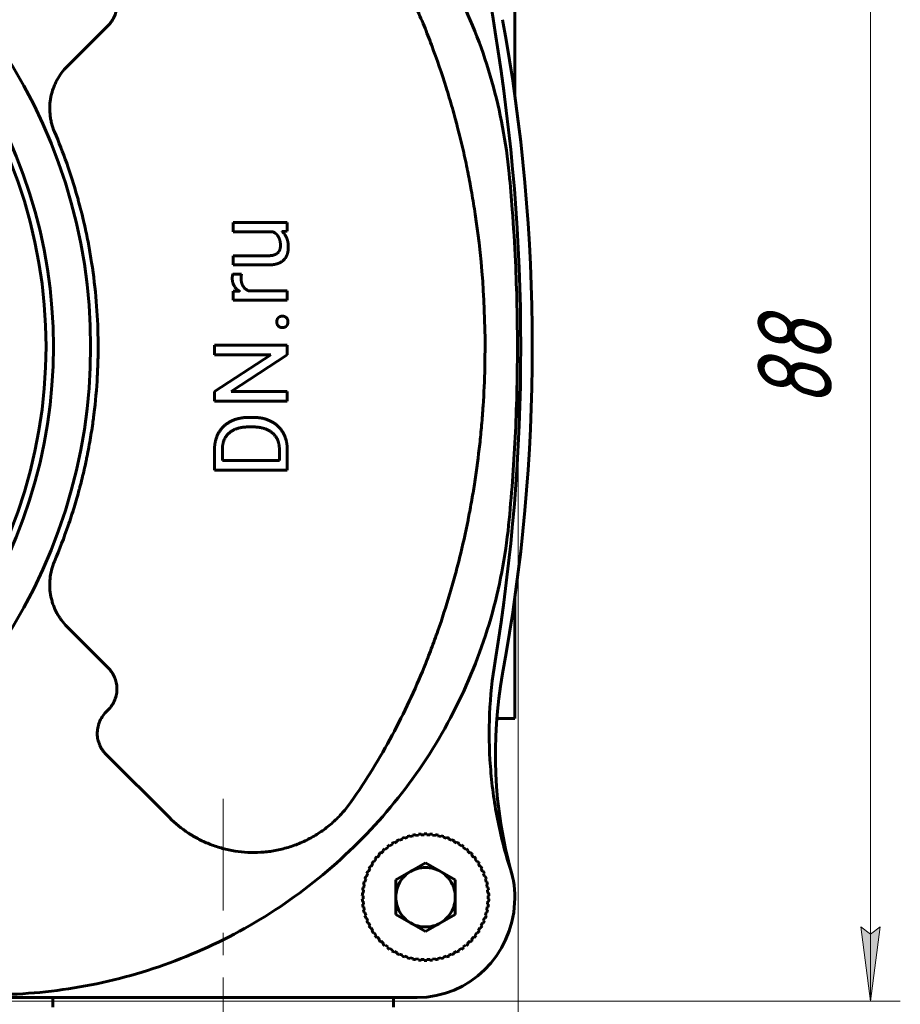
# Model space of a CAD drawing. Header units: millimetres. Extents: x 0 to 841, y 0 to 594.
# Tile 6 of 17: x 351 to 410, y 90 to 156. Entities that reach past the tile are written whole.
import ezdxf

# ---------------------------------------------------------------- set-up
doc = ezdxf.new("R2010")
doc.units = ezdxf.units.MM
for name, pattern in [('K5LT_AXLED', [12, 7.5, -1.5, 1.5, -1.5]), ('K5LT_BASIC', [0]), ('K5LT_THIN', [0])]:
    doc.linetypes.add(name, pattern=pattern)
doc.layers.add('Системный слой', color=7, linetype='Continuous')
doc.layers.add('Системный слой (1)', color=251, linetype='Continuous', true_color=0x6c6c6c)
doc.styles.add('KDIMTEXTSTYLE', font='txt', dxfattribs={"width": 0.96, "oblique": 15, "height": 5})
doc.styles.add('KTEXTSTYLE', font='txt', dxfattribs={"width": 0.96, "height": 5})
doc.dimstyles.new('KDIMSTYLE (1.00)', dxfattribs={"dimtxt": 5, "dimasz": 1, "dimexe": 2, "dimexo": 0, "dimgap": 1, "dimtad": 1, "dimtxsty": 'KDIMTEXTSTYLE', "dimsah": 1, "dimcen": 0, "dimdle": 1, "dimadec": 0, "dimazin": 0, "dimtfac": 0.667, "dimtmove": 0, "dimatfit": 3, "dimfxl": 1, "dimtvp": 1, "dimtolj": 1, "dimtzin": 0, "dimarcsym": 0})

# ---------------------------------------------------------------- blocks, each defined once
blk = doc.blocks.new('U31')
at = {"layer": 'Системный слой (1)', "color": 143, "linetype": 'K5LT_BASIC', "lineweight": 60, "true_color": 0x33acca}
for p, q in [((383.819, 159.47), (383.819, 151.362)), ((383.819, 117.579), (383.819, 109.47))]:
    blk.add_line(p, q, dxfattribs=at)
blk = doc.blocks.new('U52')
at = {"layer": 'Системный слой (1)', "color": 143, "linetype": 'K5LT_BASIC', "lineweight": 60, "true_color": 0x33acca}
for start, end in [(50.6728, 90), (320.6728, 39.3272), (270, 309.3272)]:
    blk.add_arc((318.819, 134.47), 33.5, start, end, dxfattribs=at)
blk = doc.blocks.new('D4')
at = {"layer": 'Системный слой (1)'}
for points in [[(408.378, 173.463), (407.72, 178.463), (407.062, 173.463), (407.72, 173.963)], [(407.72, 90.478), (408.378, 95.478), (407.72, 94.978), (407.062, 95.478)]]:
    blk.add_hatch(color=7, dxfattribs=at).paths.add_polyline_path(points)
at = {"layer": 'Системный слой (1)', "color": 7, "linetype": 'K5LT_THIN', "lineweight": 18, "true_color": 0xffffff}
for p, q in [((324.475, 178.463), (409.72, 178.463)), ((407.062, 173.463), (407.72, 178.463)), ((407.72, 178.463), (408.378, 173.463)), ((407.72, 178.463), (407.72, 90.478)), ((407.72, 173.963), (407.062, 173.463)), ((408.378, 173.463), (407.72, 173.963)), ((407.72, 90.478), (407.062, 95.478)), ((407.062, 95.478), (407.72, 94.978)), ((407.72, 94.978), (408.378, 95.478)), ((408.378, 95.478), (407.72, 90.478)), ((324.475, 90.478), (409.72, 90.478))]:
    blk.add_line(p, q, dxfattribs=at)
blk.add_wipeout([(406.72, 130.385), (399.338, 130.385), (399.338, 138.229), (406.72, 138.229)]).dxf.layer = 'Системный слой (1)'
at = {"layer": 'Системный слой (1)', "color": 7, "insert": (400.133, 130.385), "char_height": 5, "attachment_point": 1, "rotation": 90, "style": 'KTEXTSTYLE'}
blk.add_mtext('\\fArial|b0|c204|p34;\\H5.0;\\W1.000;\\Q15;\\fGOST Type AU|b0|i0|c204|p34;\\Q15;\\W0.960;88', dxfattribs=at)
blk = doc.blocks.new('KDIMARROW_01')
at = {"layer": 'Системный слой'}
blk.add_hatch(color=0, dxfattribs=at).paths.add_polyline_path([(-5, -0.658), (0, 0), (-5, 0.658), (-4.5, 0)])
at = {"layer": 'Системный слой', "color": 0, "linetype": 'K5LT_THIN', "lineweight": 18}
for p, q in [((-4.5, 0), (-5, 0.658)), ((-5, 0.658), (0, 0)), ((0, 0), (-5, -0.658)), ((-5, -0.658), (-4.5, 0))]:
    blk.add_line(p, q, dxfattribs=at)
at = {"layer": 'Системный слой (1)', "color": 0, "linetype": 'K5LT_THIN', "lineweight": 18}
blk.add_line((318.819, 471.124), (317.819, 471.124), dxfattribs=at)
blk = doc.blocks.new('D5')
at = {"layer": 'Системный слой (1)'}
for points in [[(272.22, 29.9), (277.22, 30.558), (276.72, 29.9), (277.22, 29.241)], [(384.042, 29.9), (379.042, 30.558), (379.542, 29.9), (379.042, 29.241)]]:
    blk.add_hatch(color=7, dxfattribs=at).paths.add_polyline_path(points)
at = {"layer": 'Системный слой (1)', "color": 7, "linetype": 'K5LT_THIN', "lineweight": 18, "true_color": 0xffffff}
for p, q in [((272.22, 134.47), (272.22, 27.9)), ((384.042, 134.289), (384.042, 27.9)), ((272.22, 29.9), (277.22, 30.558)), ((277.22, 30.558), (276.72, 29.9)), ((379.542, 29.9), (379.042, 30.558)), ((379.042, 30.558), (384.042, 29.9)), ((277.22, 29.241), (272.22, 29.9)), ((272.22, 29.9), (384.042, 29.9)), ((276.72, 29.9), (277.22, 29.241)), ((384.042, 29.9), (379.042, 29.241)), ((379.042, 29.241), (379.542, 29.9))]:
    blk.add_line(p, q, dxfattribs=at)
blk.add_wipeout([(323.517, 30.9), (323.517, 38.282), (332.376, 38.282), (332.376, 30.9)]).dxf.layer = 'Системный слой (1)'
at = {"layer": 'Системный слой (1)', "color": 7, "insert": (323.517, 37.487), "char_height": 5, "attachment_point": 1, "style": 'KTEXTSTYLE'}
blk.add_mtext('\\fArial|b0|c204|p34;\\H5.0;\\W1.000;\\Q15;\\fGOST Type AU|b0|i0|c204|p34;\\Q15;\\W0.960;112', dxfattribs=at)

msp = doc.modelspace()

# ---------------------------------------------------------------- linework, layer by layer
at = {"layer": 'Системный слой (1)', "color": 143, "linetype": 'K5LT_BASIC', "lineweight": 60, "true_color": 0x33acca}
for p, q in [((353.74, 153.299), (356.497, 156.056)), ((364.898, 142.195), (364.898, 142.82)), ((364.898, 142.82), (368.532, 142.82)), ((368.532, 142.82), (368.532, 142.225)), ((367.542, 142.195), (364.898, 142.195)), ((368.532, 142.225), (368.173, 142.212)), ((364.898, 139.958), (364.898, 140.579)), ((364.898, 140.579), (367.249, 140.579)), ((367.243, 139.958), (364.898, 139.958)), ((364.878, 139.347), (365.456, 139.343)), ((364.898, 138.194), (365.314, 138.207)), ((364.898, 137.59), (364.898, 138.194)), ((365.951, 138.211), (368.532, 138.211)), ((368.532, 138.211), (368.532, 137.59)), ((368.532, 137.59), (364.898, 137.59)), ((363.642, 133.925), (363.642, 134.567)), ((363.642, 134.567), (368.532, 134.567)), ((368.532, 134.567), (368.532, 133.915)), ((363.642, 131.453), (367.424, 133.925)), ((367.424, 133.925), (363.642, 133.925)), ((368.532, 133.915), (364.76, 131.453)), ((363.642, 130.805), (363.642, 131.453)), ((364.76, 131.453), (368.532, 131.453)), ((368.532, 131.453), (368.532, 130.805)), ((368.532, 130.805), (363.642, 130.805)), ((365.943, 129.715), (366.235, 129.715)), ((365.936, 129.073), (366.235, 129.073)), ((363.642, 126.175), (363.642, 127.558)), ((364.172, 126.823), (364.172, 127.558)), ((368.005, 127.498), (368.005, 126.823)), ((368.532, 127.498), (368.532, 126.175)), ((368.005, 126.823), (364.172, 126.823)), ((368.532, 126.175), (363.642, 126.175)), ((356.497, 112.885), (353.74, 115.642)), ((356.347, 109.906), (356.497, 110.056)), ((383.819, 109.47), (382.603, 109.47)), ((360.611, 102.814), (356.347, 107.078)), ((375.894, 101.259), (375.918, 101.215)), ((376.077, 101.292), (376.057, 101.338)), ((376.261, 101.371), (376.077, 101.292)), ((376.241, 101.417), (376.261, 101.371)), ((376.427, 101.433), (376.411, 101.48)), ((376.617, 101.495), (376.427, 101.433)), ((376.601, 101.542), (376.617, 101.495)), ((376.787, 101.542), (376.776, 101.59)), ((376.982, 101.586), (376.787, 101.542)), ((376.971, 101.635), (376.982, 101.586)), ((377.157, 101.618), (377.15, 101.667)), ((377.355, 101.645), (377.157, 101.618)), ((377.348, 101.694), (377.355, 101.645)), ((377.531, 101.661), (377.529, 101.71)), ((377.731, 101.67), (377.531, 101.661)), ((377.729, 101.719), (377.731, 101.67)), ((377.908, 101.67), (377.91, 101.719)), ((378.108, 101.661), (377.908, 101.67)), ((378.11, 101.71), (378.108, 101.661)), ((378.284, 101.645), (378.291, 101.694)), ((378.482, 101.618), (378.284, 101.645)), ((378.489, 101.667), (378.482, 101.618)), ((378.656, 101.586), (378.667, 101.635)), ((378.851, 101.542), (378.656, 101.586)), ((378.862, 101.59), (378.851, 101.542)), ((379.022, 101.495), (379.037, 101.542)), ((379.212, 101.433), (379.022, 101.495)), ((379.227, 101.48), (379.212, 101.433)), ((379.378, 101.371), (379.397, 101.417)), ((379.562, 101.292), (379.378, 101.371)), ((379.581, 101.338), (379.562, 101.292)), ((379.721, 101.215), (379.745, 101.259)), ((374.955, 100.611), (374.99, 100.574)), ((375.123, 100.691), (375.092, 100.73)), ((375.28, 100.816), (375.123, 100.691)), ((375.248, 100.855), (375.28, 100.816)), ((375.423, 100.92), (375.395, 100.961)), ((375.59, 101.03), (375.423, 100.92)), ((375.562, 101.071), (375.59, 101.03)), ((375.742, 101.121), (375.718, 101.165)), ((375.918, 101.215), (375.742, 101.121)), ((379.897, 101.121), (379.721, 101.215)), ((379.921, 101.165), (379.897, 101.121)), ((380.049, 101.03), (380.077, 101.071)), ((380.216, 100.92), (380.049, 101.03)), ((380.243, 100.961), (380.216, 100.92)), ((380.359, 100.816), (380.39, 100.855)), ((380.515, 100.691), (380.359, 100.816)), ((380.547, 100.73), (380.515, 100.691)), ((380.649, 100.574), (380.683, 100.611)), ((374.481, 100.019), (374.364, 99.858)), ((374.441, 100.049), (374.481, 100.019)), ((374.592, 100.158), (374.554, 100.191)), ((374.723, 100.308), (374.592, 100.158)), ((374.685, 100.341), (374.723, 100.308)), ((374.845, 100.436), (374.811, 100.472)), ((374.99, 100.574), (374.845, 100.436)), ((380.793, 100.436), (380.649, 100.574)), ((380.828, 100.472), (380.793, 100.436)), ((380.916, 100.308), (380.953, 100.341)), ((381.047, 100.158), (380.916, 100.308)), ((381.085, 100.191), (381.047, 100.158)), ((381.157, 100.019), (381.198, 100.049)), ((381.275, 99.858), (381.157, 100.019)), ((374.08, 99.382), (373.993, 99.202)), ((374.035, 99.404), (374.08, 99.382)), ((374.164, 99.538), (374.121, 99.564)), ((374.266, 99.71), (374.164, 99.538)), ((374.223, 99.736), (374.266, 99.71)), ((374.364, 99.858), (374.323, 99.887)), ((377.819, 99.78), (375.819, 98.625)), ((379.819, 98.625), (377.819, 99.78)), ((381.315, 99.887), (381.275, 99.858)), ((381.372, 99.71), (381.415, 99.736)), ((381.475, 99.538), (381.372, 99.71)), ((381.518, 99.564), (381.475, 99.538)), ((381.559, 99.382), (381.604, 99.404)), ((381.646, 99.202), (381.559, 99.382)), ((373.798, 98.684), (373.745, 98.491)), ((373.75, 98.697), (373.798, 98.684)), ((373.853, 98.852), (373.806, 98.87)), ((373.923, 99.039), (373.853, 98.852)), ((373.877, 99.057), (373.923, 99.039)), ((373.993, 99.202), (373.948, 99.224)), ((375.819, 98.625), (375.819, 96.316)), ((379.819, 96.316), (379.819, 98.625)), ((381.691, 99.224), (381.646, 99.202)), ((381.715, 99.039), (381.762, 99.057)), ((381.786, 98.852), (381.715, 99.039)), ((381.832, 98.87), (381.786, 98.852)), ((381.84, 98.684), (381.888, 98.697)), ((381.893, 98.491), (381.84, 98.684)), ((373.597, 97.951), (373.646, 97.946)), ((373.67, 98.122), (373.621, 98.131)), ((373.646, 97.946), (373.628, 97.747)), ((373.657, 98.327), (373.706, 98.319)), ((373.706, 98.319), (373.67, 98.122)), ((373.745, 98.491), (373.697, 98.504)), ((381.942, 98.504), (381.893, 98.491)), ((381.933, 98.319), (381.982, 98.327)), ((381.969, 98.122), (381.933, 98.319)), ((382.018, 98.131), (381.969, 98.122)), ((381.992, 97.946), (382.042, 97.951)), ((382.01, 97.747), (381.992, 97.946)), ((373.57, 97.57), (373.62, 97.57)), ((373.62, 97.37), (373.57, 97.37)), ((373.628, 97.747), (373.579, 97.752)), ((373.62, 97.57), (373.62, 97.37)), ((382.06, 97.752), (382.01, 97.747)), ((382.018, 97.57), (382.068, 97.57)), ((382.018, 97.37), (382.018, 97.57)), ((382.068, 97.37), (382.018, 97.37)), ((373.579, 97.189), (373.628, 97.194)), ((373.646, 96.994), (373.597, 96.99)), ((373.621, 96.81), (373.67, 96.819)), ((373.628, 97.194), (373.646, 96.994)), ((373.706, 96.622), (373.657, 96.613)), ((373.67, 96.819), (373.706, 96.622)), ((381.933, 96.622), (381.969, 96.819)), ((381.982, 96.613), (381.933, 96.622)), ((381.969, 96.819), (382.018, 96.81)), ((381.992, 96.994), (382.01, 97.194)), ((382.042, 96.99), (381.992, 96.994)), ((382.01, 97.194), (382.06, 97.189)), ((373.697, 96.436), (373.745, 96.45)), ((373.745, 96.45), (373.798, 96.257)), ((373.798, 96.257), (373.75, 96.244)), ((373.806, 96.071), (373.853, 96.089)), ((373.853, 96.089), (373.923, 95.901)), ((375.819, 96.316), (377.819, 95.161)), ((377.819, 95.161), (379.819, 96.316)), ((381.715, 95.901), (381.786, 96.089)), ((381.786, 96.089), (381.832, 96.071)), ((381.84, 96.257), (381.893, 96.45)), ((381.888, 96.244), (381.84, 96.257)), ((381.893, 96.45), (381.942, 96.436)), ((373.923, 95.901), (373.877, 95.884)), ((373.948, 95.717), (373.993, 95.739)), ((373.993, 95.739), (374.08, 95.559)), ((374.08, 95.559), (374.035, 95.537)), ((374.121, 95.377), (374.164, 95.403)), ((374.164, 95.403), (374.266, 95.231)), ((381.372, 95.231), (381.475, 95.403)), ((381.475, 95.403), (381.518, 95.377)), ((381.559, 95.559), (381.646, 95.739)), ((381.604, 95.537), (381.559, 95.559)), ((381.646, 95.739), (381.691, 95.717)), ((381.762, 95.884), (381.715, 95.901)), ((374.266, 95.231), (374.223, 95.205)), ((374.323, 95.054), (374.364, 95.083)), ((374.364, 95.083), (374.481, 94.922)), ((374.481, 94.922), (374.441, 94.892)), ((374.554, 94.75), (374.592, 94.783)), ((374.592, 94.783), (374.723, 94.633)), ((374.723, 94.633), (374.685, 94.6)), ((380.916, 94.633), (381.047, 94.783)), ((380.953, 94.6), (380.916, 94.633)), ((381.047, 94.783), (381.085, 94.75)), ((381.157, 94.922), (381.275, 95.083)), ((381.198, 94.892), (381.157, 94.922)), ((381.275, 95.083), (381.315, 95.054)), ((381.415, 95.205), (381.372, 95.231)), ((374.811, 94.469), (374.845, 94.505)), ((374.845, 94.505), (374.99, 94.366)), ((374.99, 94.366), (374.955, 94.33)), ((375.092, 94.211), (375.123, 94.25)), ((375.123, 94.25), (375.28, 94.125)), ((375.28, 94.125), (375.248, 94.086)), ((375.395, 93.98), (375.423, 94.021)), ((375.423, 94.021), (375.59, 93.911)), ((380.049, 93.911), (380.216, 94.021)), ((380.216, 94.021), (380.243, 93.98)), ((380.359, 94.125), (380.515, 94.25)), ((380.39, 94.086), (380.359, 94.125)), ((380.515, 94.25), (380.547, 94.211)), ((380.649, 94.366), (380.793, 94.505)), ((380.683, 94.33), (380.649, 94.366)), ((380.793, 94.505), (380.828, 94.469)), ((375.59, 93.911), (375.562, 93.869)), ((375.718, 93.776), (375.742, 93.82)), ((375.742, 93.82), (375.918, 93.726)), ((375.918, 93.726), (375.894, 93.682)), ((376.057, 93.603), (376.077, 93.649)), ((376.077, 93.649), (376.261, 93.57)), ((376.261, 93.57), (376.241, 93.524)), ((376.411, 93.46), (376.427, 93.508)), ((376.427, 93.508), (376.617, 93.446)), ((376.617, 93.446), (376.601, 93.399)), ((376.776, 93.35), (376.787, 93.399)), ((376.787, 93.399), (376.982, 93.355)), ((376.982, 93.355), (376.971, 93.306)), ((377.15, 93.273), (377.157, 93.323)), ((377.157, 93.323), (377.355, 93.296)), ((378.284, 93.296), (378.482, 93.323)), ((378.482, 93.323), (378.489, 93.273)), ((378.656, 93.355), (378.851, 93.399)), ((378.667, 93.306), (378.656, 93.355)), ((378.851, 93.399), (378.862, 93.35)), ((379.022, 93.446), (379.212, 93.508)), ((379.037, 93.399), (379.022, 93.446)), ((379.212, 93.508), (379.227, 93.46)), ((379.378, 93.57), (379.562, 93.649)), ((379.397, 93.524), (379.378, 93.57)), ((379.562, 93.649), (379.581, 93.603)), ((379.721, 93.726), (379.897, 93.82)), ((379.745, 93.682), (379.721, 93.726)), ((379.897, 93.82), (379.921, 93.776)), ((380.077, 93.869), (380.049, 93.911)), ((377.355, 93.296), (377.348, 93.247)), ((377.529, 93.23), (377.531, 93.28)), ((377.531, 93.28), (377.731, 93.271)), ((377.731, 93.271), (377.729, 93.221)), ((377.908, 93.271), (378.108, 93.28)), ((377.91, 93.221), (377.908, 93.271)), ((378.108, 93.28), (378.11, 93.23)), ((378.291, 93.247), (378.284, 93.296)), ((377.254, 90.722), (338.257, 90.722)), ((352.769, 90.722), (352.769, 90.07)), ((375.669, 90.722), (375.669, 90.07))]:
    msp.add_line(p, q, dxfattribs=at)
at = {"layer": 'Системный слой (1)', "color": 30, "linetype": 'K5LT_AXLED', "lineweight": 18, "true_color": 0xff8000}
msp.add_line((364.219, 104.07), (364.219, 85.07), dxfattribs=at)
at = {"layer": 'Системный слой (1)', "color": 143, "linetype": 'K5LT_BASIC', "lineweight": 60, "true_color": 0x33acca}
for centre, radius, start, end in [((262.994, 134.47), 122, 349.6244, 10.3756), ((318.819, 134.47), 36.5, 324.46142, 35.53858), ((253.721, 134.47), 130.497, 350.67599, 9.32401), ((318.819, 134.47), 34, 324.2743, 35.7257), ((412.509, 107.095), 30, 169.6244, 195.50691), ((377.819, 97.47), 4.25, 114.49112, 116.93745), ((377.819, 97.47), 4.25, 109.34826, 111.7946), ((377.819, 97.47), 4.25, 104.2054, 106.65174), ((377.819, 97.47), 4.25, 99.06255, 101.50888), ((377.819, 97.47), 4.25, 93.91969, 96.36603), ((377.819, 97.47), 4.25, 90, 91.22317), ((377.819, 97.47), 4.25, 88.77683, 90), ((377.819, 97.47), 4.25, 83.63397, 86.08031), ((377.819, 97.47), 4.25, 78.49112, 80.93745), ((377.819, 97.47), 4.25, 73.34826, 75.7946), ((377.819, 97.47), 4.25, 68.2054, 70.65174), ((377.819, 97.47), 4.25, 63.06255, 65.50888), ((377.819, 97.47), 4.25, 129.91969, 132.36603), ((377.819, 97.47), 4.25, 124.77683, 127.22317), ((377.819, 97.47), 4.25, 119.63397, 122.08031), ((377.819, 97.47), 4.25, 57.91969, 60.36603), ((377.819, 97.47), 4.25, 52.77683, 55.22317), ((377.819, 97.47), 4.25, 47.63397, 50.08031), ((377.819, 97.47), 4.25, 140.2054, 142.65174), ((377.819, 97.47), 4.25, 135.06255, 137.50888), ((377.819, 97.47), 4.25, 42.49112, 44.93745), ((377.819, 97.47), 4.25, 37.34826, 39.7946), ((377.819, 97.47), 4.25, 150.49112, 152.93745), ((377.819, 97.47), 4.25, 145.34826, 147.7946), ((377.819, 97.47), 4.25, 32.2054, 34.65174), ((377.819, 97.47), 4.25, 27.06255, 29.50888), ((377.819, 97.47), 6, 356.42522, 18.87723), ((377.819, 97.47), 4.25, 160.77683, 163.22317), ((377.819, 97.47), 4.25, 155.63397, 158.08031), ((377.819, 97.47), 4.25, 21.91969, 24.36603), ((377.819, 97.47), 4.25, 16.77683, 19.22317), ((377.819, 97.47), 4.25, 171.06255, 173.50888), ((377.819, 97.47), 4.25, 165.91969, 168.36603), ((377.819, 97.47), 4.25, 11.63397, 14.08031), ((377.819, 97.47), 4.25, 6.49112, 8.93745), ((377.819, 97.47), 4.25, 176.2054, 178.65174), ((377.819, 97.47), 4.25, 181.34826, 183.7946), ((377.819, 97.47), 4.25, 1.34826, 3.7946), ((377.819, 97.47), 4.25, 356.2054, 358.65174), ((377.819, 97.47), 4.25, 186.49112, 188.93745), ((377.819, 97.47), 4.25, 191.63397, 194.08031), ((377.819, 97.47), 4.25, 345.91969, 348.36603), ((377.819, 97.47), 4.25, 351.06255, 353.50888), ((377.819, 97.47), 4.25, 196.77683, 199.22317), ((377.819, 97.47), 4.25, 340.77683, 343.22317), ((377.819, 97.47), 4.25, 201.91969, 204.36603), ((377.819, 97.47), 4.25, 207.06255, 209.50888), ((377.819, 97.47), 4.25, 330.49112, 332.93745), ((377.819, 97.47), 4.25, 335.63397, 338.08031), ((377.819, 97.47), 4.25, 212.2054, 214.65174), ((377.819, 97.47), 4.25, 217.34826, 219.7946), ((377.819, 97.47), 4.25, 320.2054, 322.65174), ((377.819, 97.47), 4.25, 325.34826, 327.7946), ((377.819, 97.47), 4.25, 222.49112, 224.93745), ((377.819, 97.47), 4.25, 227.63397, 230.08031), ((377.819, 97.47), 4.25, 232.77683, 235.22317), ((377.819, 97.47), 4.25, 304.77683, 307.22317), ((377.819, 97.47), 4.25, 309.91969, 312.36603), ((377.819, 97.47), 4.25, 315.06255, 317.50888), ((377.819, 97.47), 4.25, 237.91969, 240.36603), ((377.819, 97.47), 4.25, 243.06255, 245.50888), ((377.819, 97.47), 4.25, 248.2054, 250.65174), ((377.819, 97.47), 4.25, 253.34826, 255.7946), ((377.819, 97.47), 4.25, 258.49112, 260.93745), ((377.819, 97.47), 4.25, 279.06255, 281.50888), ((377.819, 97.47), 4.25, 284.2054, 286.65174), ((377.819, 97.47), 4.25, 289.34826, 291.7946), ((377.819, 97.47), 4.25, 294.49112, 296.93745), ((377.819, 97.47), 4.25, 299.63397, 302.08031), ((377.819, 97.47), 4.25, 263.63397, 266.08031), ((377.819, 97.47), 4.25, 268.77683, 270), ((377.819, 97.47), 4.25, 270, 271.22317), ((377.819, 97.47), 4.25, 273.91969, 276.36603)]:
    msp.add_arc(centre, radius, start, end, dxfattribs=at)
for points, degree, knots in [([(383.646, 143.679), (383.585, 144.489), (383.516, 145.298), (383.238, 148.191), (382.461, 152.346), (380.178, 158.301), (376.848, 163.757), (372.591, 168.513), (367.572, 172.403), (361.986, 175.307), (356.043, 177.152), (351.989, 177.662), (347.696, 177.83), (343.303, 177.99), (338.579, 178.135), (335.994, 178.206), (335.498, 178.219)], 3, [0.3040312, 0.3040312, 0.3040312, 0.3040312, 0.3109877, 0.3109877, 0.3289446, 0.3469016, 0.3648585, 0.3828155, 0.4007724, 0.4187294, 0.4366863, 0.4546433, 0.4546433, 0.4749108, 0.4951783, 0.5, 0.5, 0.5, 0.5]), ([(383.496, 169.529), (383.15, 168.435), (382.868, 167.327), (382.424, 165.044), (382.266, 163.866), (382.092, 161.509), (382.074, 160.322), (382.179, 157.958), (382.301, 156.783), (382.494, 155.613)], 3, [0, 0, 0, 0, 0.24396, 0.24396, 0.495973, 0.495973, 0.747987, 0.747987, 1, 1, 1, 1]), ([(372.809, 165.076), (373.979, 163.415), (375.007, 161.697), (376.355, 159.091), (376.773, 158.217), (377.354, 156.903), (377.54, 156.465), (377.808, 155.808), (377.978, 155.383), (378.141, 154.959), (378.223, 154.74), (378.228, 154.728), (378.589, 153.768), (378.911, 152.828), (379.35, 151.427), (379.489, 150.961), (379.687, 150.267), (379.799, 149.862), (379.906, 149.459), (379.966, 149.23), (379.981, 149.174), (380.117, 148.646), (380.232, 148.173), (380.396, 147.458), (380.502, 146.983), (380.602, 146.505), (380.651, 146.263), (380.652, 146.258), (380.667, 146.182), (380.686, 146.085), (380.722, 145.905), (380.735, 145.839), (380.755, 145.732), (380.762, 145.695), (380.776, 145.622), (380.782, 145.587), (380.79, 145.546), (380.791, 145.539), (380.826, 145.354), (380.859, 145.173), (380.902, 144.933), (380.912, 144.875), (381.008, 144.326), (381.087, 143.843), (381.159, 143.365)], 3, [0, 0, 0, 0, 0.25, 0.25, 0.375, 0.375, 0.4375, 0.4375, 0.46875, 0.498047, 0.498047, 0.5, 0.5, 0.625, 0.625, 0.6875, 0.6875, 0.71875, 0.742188, 0.742188, 0.75, 0.75, 0.8125, 0.8125, 0.84375, 0.874512, 0.874512, 0.875, 0.875, 0.890625, 0.890625, 0.898438, 0.898438, 0.902344, 0.902344, 0.905762, 0.905762, 0.90625, 0.90625, 0.929688, 0.929688, 0.9375, 0.9375, 1, 1, 1, 1]), ([(356.497, 156.056), (356.676, 156.235), (356.818, 156.443), (356.972, 156.803), (357.011, 156.926), (357.066, 157.176), (357.08, 157.302), (357.085, 157.566), (357.074, 157.696), (357.038, 157.891), (357.023, 157.955), (356.986, 158.083), (356.965, 158.145), (356.835, 158.47), (356.687, 158.695), (356.497, 158.885)], 3, [0, 0, 0, 0, 0.25, 0.25, 0.375, 0.375, 0.5, 0.5, 0.625, 0.625, 0.6875, 0.6875, 0.75, 0.75, 1, 1, 1, 1]), ([(352.886, 148.909), (352.806, 149.098), (352.741, 149.291), (352.667, 149.587), (352.646, 149.687), (352.611, 149.889), (352.598, 149.994), (352.569, 150.298), (352.565, 150.498), (352.581, 150.796), (352.595, 150.944), (352.617, 151.092), (352.633, 151.19), (352.643, 151.24), (352.693, 151.478), (352.746, 151.664), (352.846, 151.937), (352.901, 152.072), (352.964, 152.204), (353.007, 152.292), (353.031, 152.337), (353.236, 152.716), (353.464, 153.023), (353.74, 153.299)], 3, [0, 0, 0, 0, 0.125, 0.125, 0.1875, 0.1875, 0.25, 0.25, 0.375, 0.375, 0.4375, 0.46875, 0.46875, 0.5, 0.5, 0.625, 0.625, 0.6875, 0.71875, 0.71875, 0.75, 0.75, 1, 1, 1, 1]), ([(355.385, 140.119), (355.327, 140.496), (355.263, 140.873), (355.159, 141.435), (355.123, 141.622), (355.049, 141.99), (355.01, 142.17), (354.969, 142.356), (354.967, 142.364), (354.915, 142.602), (354.836, 142.955), (354.705, 143.483), (354.688, 143.551), (354.67, 143.622), (354.666, 143.637), (354.665, 143.642), (354.607, 143.867), (354.549, 144.086), (354.463, 144.397), (354.438, 144.487), (353.985, 146.084), (353.471, 147.529), (352.886, 148.909)], 3, [0, 0, 0, 0, 0.125, 0.125, 0.1875, 0.1875, 0.248047, 0.248047, 0.25, 0.25, 0.375, 0.375, 0.390625, 0.392578, 0.392578, 0.394531, 0.394531, 0.46875, 0.46875, 0.5, 0.5, 1, 1, 1, 1]), ([(338.257, 90.722), (339.749, 90.748), (343.313, 90.813), (347.006, 90.881), (351.264, 90.959), (355.381, 91.395), (361.43, 93.158), (367.131, 96.012), (372.263, 99.885), (376.623, 104.653), (380.041, 110.146), (382.39, 116.16), (383.194, 120.363), (383.597, 124.435), (383.89, 128.369), (384.042, 134.289), (383.926, 139.397), (383.734, 142.523), (383.646, 143.679)], 3, [0.5, 0.5, 0.5, 0.5, 0.5143864, 0.5340759, 0.5340759, 0.552256, 0.570436, 0.5886161, 0.6067962, 0.6249763, 0.6431563, 0.6613364, 0.6795165, 0.6795165, 0.6964024, 0.7132882, 0.7301741, 0.7401034, 0.7401034, 0.7401034, 0.7401034]), ([(381.159, 143.365), (381.669, 139.967), (381.883, 136.509), (381.783, 132.206), (381.726, 130.916), (381.627, 129.628), (381.551, 128.77), (381.509, 128.344), (381.37, 127.07), (381.259, 126.229), (381.129, 125.381), (381.127, 125.366), (381.069, 124.991), (381.004, 124.597), (380.893, 123.961), (380.823, 123.577), (380.746, 123.17), (380.706, 122.962), (380.7, 122.932), (380.691, 122.887), (380.689, 122.872), (380.683, 122.842), (380.679, 122.825), (380.508, 121.961), (380.319, 121.117), (380.007, 119.864), (379.899, 119.448), (379.73, 118.828), (379.643, 118.519), (379.555, 118.211), (379.495, 118.006), (379.464, 117.902), (379.195, 116.998), (378.934, 116.189), (378.508, 114.97), (378.36, 114.562), (378.128, 113.95), (377.981, 113.567), (377.828, 113.184), (377.745, 112.979), (377.733, 112.952), (377.101, 111.401), (376.388, 109.869), (374.758, 106.832), (373.84, 105.329), (372.809, 103.865)], 3, [0, 0, 0, 0, 0.25, 0.25, 0.3125, 0.34375, 0.34375, 0.375, 0.375, 0.436523, 0.436523, 0.4375, 0.4375, 0.46875, 0.46875, 0.484375, 0.496094, 0.496094, 0.498047, 0.498047, 0.499023, 0.499023, 0.5, 0.5, 0.5625, 0.5625, 0.59375, 0.59375, 0.609375, 0.617188, 0.617188, 0.625, 0.625, 0.6875, 0.6875, 0.71875, 0.71875, 0.734375, 0.748047, 0.748047, 0.75, 0.75, 0.875, 0.875, 1, 1, 1, 1]), ([(352.886, 120.031), (353.222, 120.825), (353.53, 121.629), (353.949, 122.848), (354.081, 123.257), (354.269, 123.873), (354.387, 124.272), (354.498, 124.672), (354.554, 124.879), (354.558, 124.894), (354.657, 125.262), (354.755, 125.648), (354.901, 126.272), (354.949, 126.487), (355.021, 126.822), (355.044, 126.935), (355.08, 127.108), (355.091, 127.166), (355.112, 127.269), (355.121, 127.313), (355.132, 127.373), (355.135, 127.389), (355.222, 127.834), (355.297, 128.259), (355.397, 128.889), (355.451, 129.253), (355.5, 129.613), (355.526, 129.817), (355.532, 129.866), (355.644, 130.769), (355.719, 131.62), (355.788, 132.893), (355.812, 133.529), (355.82, 134.322), (355.819, 134.692), (355.817, 134.903), (355.816, 134.958), (355.791, 136.64), (355.657, 138.35), (355.385, 140.119)], 3, [0, 0, 0, 0, 0.125, 0.125, 0.1875, 0.1875, 0.21875, 0.248047, 0.248047, 0.25, 0.25, 0.3125, 0.3125, 0.34375, 0.34375, 0.359375, 0.359375, 0.367187, 0.367187, 0.373047, 0.373047, 0.375, 0.375, 0.4375, 0.4375, 0.46875, 0.492187, 0.492187, 0.5, 0.5, 0.625, 0.625, 0.6875, 0.71875, 0.742187, 0.742187, 0.75, 0.75, 1, 1, 1, 1]), ([(364.831, 139.071), (364.831, 138.776), (365.083, 138.349), (365.31, 138.209), (365.314, 138.207)], 2, [0, 0, 0, 1.487631, 2.975263, 3, 3, 3]), ([(365.951, 138.211), (365.797, 138.276), (365.563, 138.497), (365.496, 138.661)], 2, [0, 0, 0, 0.967608, 2, 2, 2]), ([(353.74, 115.642), (353.602, 115.78), (353.476, 115.926), (353.304, 116.156), (353.223, 116.274), (353.148, 116.396), (353.099, 116.478), (353.077, 116.518), (352.959, 116.736), (352.878, 116.914), (352.778, 117.189), (352.733, 117.327), (352.696, 117.469), (352.672, 117.564), (352.662, 117.61), (352.611, 117.856), (352.585, 118.054), (352.569, 118.352), (352.568, 118.452), (352.572, 118.652), (352.578, 118.75), (352.627, 119.262), (352.725, 119.653), (352.886, 120.031)], 3, [0, 0, 0, 0, 0.125, 0.125, 0.1875, 0.21875, 0.21875, 0.25, 0.25, 0.375, 0.375, 0.4375, 0.46875, 0.46875, 0.5, 0.5, 0.625, 0.625, 0.6875, 0.6875, 0.75, 0.75, 1, 1, 1, 1]), ([(382.494, 113.328), (382.301, 112.158), (382.179, 110.983), (382.074, 108.621), (382.092, 107.433), (382.266, 105.076), (382.424, 103.899), (382.868, 101.614), (383.15, 100.505), (383.497, 99.412)], 3, [0, 0, 0, 0, 0.252006, 0.252006, 0.504013, 0.504013, 0.756019, 0.756019, 1, 1, 1, 1]), ([(356.497, 110.056), (356.593, 110.151), (356.677, 110.255), (356.788, 110.424), (356.822, 110.482), (356.885, 110.603), (356.914, 110.667), (356.989, 110.857), (357.027, 110.985), (357.075, 111.244), (357.085, 111.378), (357.078, 111.769), (357.023, 112.021), (356.819, 112.497), (356.677, 112.705), (356.497, 112.885)], 3, [0, 0, 0, 0, 0.125, 0.125, 0.1875, 0.1875, 0.25, 0.25, 0.375, 0.375, 0.5, 0.5, 0.75, 0.75, 1, 1, 1, 1]), ([(356.347, 107.078), (356.257, 107.168), (356.176, 107.266), (356.071, 107.421), (356.039, 107.475), (355.978, 107.585), (355.951, 107.64), (355.874, 107.82), (355.834, 107.942), (355.794, 108.129), (355.783, 108.191), (355.768, 108.318), (355.764, 108.38), (355.759, 108.579), (355.769, 108.709), (355.805, 108.904), (355.82, 108.969), (355.857, 109.097), (355.878, 109.16), (356.007, 109.485), (356.153, 109.712), (356.347, 109.906)], 3, [0, 0, 0, 0, 0.125, 0.125, 0.1875, 0.1875, 0.25, 0.25, 0.375, 0.375, 0.4375, 0.4375, 0.5, 0.5, 0.625, 0.625, 0.6875, 0.6875, 0.75, 0.75, 1, 1, 1, 1]), ([(372.809, 103.865), (372.633, 103.614), (372.444, 103.376), (372.141, 103.037), (372.037, 102.926), (371.823, 102.712), (371.714, 102.609), (371.371, 102.303), (371.134, 102.114), (370.766, 101.853), (370.642, 101.77), (370.389, 101.612), (370.263, 101.538), (369.869, 101.32), (369.599, 101.191), (369.186, 101.021), (369.047, 100.968), (368.766, 100.871), (368.626, 100.826), (368.191, 100.701), (367.901, 100.634), (367.467, 100.56), (367.322, 100.539), (367.033, 100.506), (366.89, 100.493), (366.454, 100.467), (366.165, 100.466), (365.59, 100.495), (365.306, 100.524), (364.734, 100.614), (364.455, 100.674), (364.045, 100.784), (363.91, 100.825), (363.642, 100.912), (363.512, 100.959), (363.115, 101.113), (362.859, 101.228), (362.489, 101.418), (362.306, 101.517), (362.129, 101.624), (362.012, 101.696), (361.955, 101.732), (361.426, 102.077), (361, 102.425), (360.611, 102.814)], 3, [0, 0, 0, 0, 0.0625, 0.0625, 0.09375, 0.09375, 0.125, 0.125, 0.1875, 0.1875, 0.21875, 0.21875, 0.25, 0.25, 0.3125, 0.3125, 0.34375, 0.34375, 0.375, 0.375, 0.4375, 0.4375, 0.46875, 0.46875, 0.5, 0.5, 0.5625, 0.5625, 0.625, 0.625, 0.6875, 0.6875, 0.71875, 0.71875, 0.75, 0.75, 0.8125, 0.8125, 0.84375, 0.859375, 0.859375, 0.875, 0.875, 1, 1, 1, 1]), ([(376.819, 99.202), (376.517, 99.028), (376.262, 98.773), (375.913, 98.168), (375.819, 97.82), (375.819, 97.47)], 3, [0, 0, 0, 0, 0.523599, 0.523599, 1.047198, 1.047198, 1.047198, 1.047198]), ([(379.819, 97.47), (379.819, 97.82), (379.726, 98.168), (379.377, 98.773), (379.122, 99.028), (378.819, 99.202)], 3, [0, 0, 0, 0, 0.523599, 0.523599, 1.047198, 1.047198, 1.047198, 1.047198]), ([(375.819, 97.47), (375.819, 97.121), (375.913, 96.773), (376.262, 96.168), (376.517, 95.913), (376.819, 95.738)], 3, [0, 0, 0, 0, 0.523599, 0.523599, 1.047198, 1.047198, 1.047198, 1.047198]), ([(378.819, 95.738), (379.122, 95.913), (379.377, 96.168), (379.726, 96.773), (379.819, 97.121), (379.819, 97.47)], 3, [0, 0, 0, 0, 0.523599, 0.523599, 1.047198, 1.047198, 1.047198, 1.047198])]:
    msp.add_open_spline(points, degree=degree, knots=knots, dxfattribs=at)
for points, degree in [([(367.542, 142.195), (367.777, 142.091), (367.919, 141.876)], 2), ([(367.919, 141.876), (368.072, 141.644), (368.072, 141.248)], 2), ([(368.474, 141.812), (368.362, 142.053), (368.173, 142.212)], 2), ([(368.6, 141.15), (368.6, 141.54), (368.474, 141.812)], 2), ([(368.072, 141.248), (368.072, 141.12), (367.998, 140.881), (367.906, 140.786)], 2), ([(368.522, 140.665), (368.6, 140.885), (368.6, 141.15)], 2), ([(367.654, 140.635), (367.495, 140.579), (367.249, 140.579)], 2), ([(367.906, 140.786), (367.814, 140.69), (367.654, 140.635)], 2), ([(367.864, 140.043), (368.123, 140.129), (368.284, 140.287)], 2), ([(368.284, 140.287), (368.445, 140.445), (368.522, 140.665)], 2), ([(367.243, 139.958), (367.605, 139.958), (367.864, 140.043)], 2), ([(364.878, 139.347), (364.861, 139.313), (364.831, 139.138), (364.831, 139.071)], 2), ([(365.429, 139.041), (365.429, 139.128), (365.439, 139.266), (365.456, 139.343)], 2), ([(365.496, 138.661), (365.429, 138.826), (365.429, 139.041)], 2), ([(367.936, 136.421), (367.827, 136.322), (367.827, 136.134)], 2), ([(368.203, 136.52), (368.045, 136.52), (367.936, 136.421)], 2), ([(368.465, 136.421), (368.358, 136.52), (368.203, 136.52)], 2), ([(368.573, 136.134), (368.573, 136.322), (368.465, 136.421)], 2), ([(367.827, 136.134), (367.827, 135.946), (367.936, 135.847)], 2), ([(367.936, 135.847), (368.045, 135.748), (368.203, 135.748)], 2), ([(368.203, 135.748), (368.358, 135.748), (368.465, 135.847)], 2), ([(368.465, 135.847), (368.573, 135.946), (368.573, 136.134)], 2), ([(365.943, 129.715), (365.412, 129.715), (364.562, 129.406), (363.961, 128.832), (363.642, 128.039), (363.642, 127.558)], 2), ([(368.532, 127.498), (368.532, 128.009), (368.213, 128.825), (367.615, 129.406), (366.766, 129.715), (366.235, 129.715)], 2), ([(365.936, 129.073), (365.516, 129.073), (364.861, 128.872), (364.408, 128.482), (364.172, 127.921), (364.172, 127.558)], 2), ([(368.005, 127.498), (368.005, 128.022), (367.565, 128.721), (366.769, 129.073), (366.235, 129.073)], 2), ([(377.819, 99.47), (377.47, 99.47), (377.122, 99.377), (376.819, 99.202)], 3), ([(378.819, 99.202), (378.517, 99.377), (378.168, 99.47), (377.819, 99.47)], 3), ([(383.808, 97.096), (383.619, 93.569), (380.785, 90.722), (377.254, 90.722)], 3), ([(376.819, 95.738), (377.122, 95.564), (377.47, 95.47), (377.819, 95.47)], 3), ([(377.819, 95.47), (378.168, 95.47), (378.517, 95.564), (378.819, 95.738)], 3)]:
    msp.add_open_spline(points, degree=degree, dxfattribs=at)

# ---------------------------------------------------------------- block references
at = {"layer": 'Системный слой (1)'}
for name in ['U52', 'U31']:
    msp.add_blockref(name, (0, 0), dxfattribs=at)

# ---------------------------------------------------------------- next in the draw order: dimensions: what is measured, and where the dimension line sits
at = {"layer": 'Системный слой (1)', "color": 7}
dim = msp.add_linear_dim(base=(407.7202, 178.4629), p1=(324.4755, 90.478), p2=(324.4755, 178.4629), angle=90, dimstyle='KDIMSTYLE (1.00)', override={"dimexo": 0, "dimpost": '\\fGOST Type AU|b0|c204|p34;\\H5.0;\\W0.960;\\Q15;<>', "dimblk1": 'KDIMARROW_01', "dimblk2": 'KDIMARROW_01', "dimse1": 0, "dimse2": 0, "dimclrt": 7, "dimtol": 1, "dimtp": 0, "dimtm": 0, "dimtdec": 5, "dimtolj": 1}, dxfattribs=at)
dim.commit()
dim.dimension.update_dxf_attribs({"geometry": 'D4', "text_midpoint": (407.7202, 134.4704), "dimtype": 160})

# ---------------------------------------------------------------- next in the draw order: dimensions: what is measured, and where the dimension line sits
dim = msp.add_linear_dim(base=(272.22, 29.9), p1=(384.042, 134.289), p2=(272.22, 134.47), dimstyle='KDIMSTYLE (1.00)', override={"dimexo": 0, "dimpost": '\\fGOST Type AU|b0|c204|p34;\\H5.0;\\W0.960;\\Q15;<>', "dimblk1": 'KDIMARROW_01', "dimblk2": 'KDIMARROW_01', "dimse1": 0, "dimse2": 0, "dimclrt": 7, "dimtol": 1, "dimtp": 0, "dimtm": 0, "dimtdec": 5, "dimtolj": 1}, dxfattribs=at)
dim.commit()
dim.dimension.update_dxf_attribs({"geometry": 'D5', "text_midpoint": (328.131, 29.9), "dimtype": 160})

doc.saveas('drawing.dxf')
